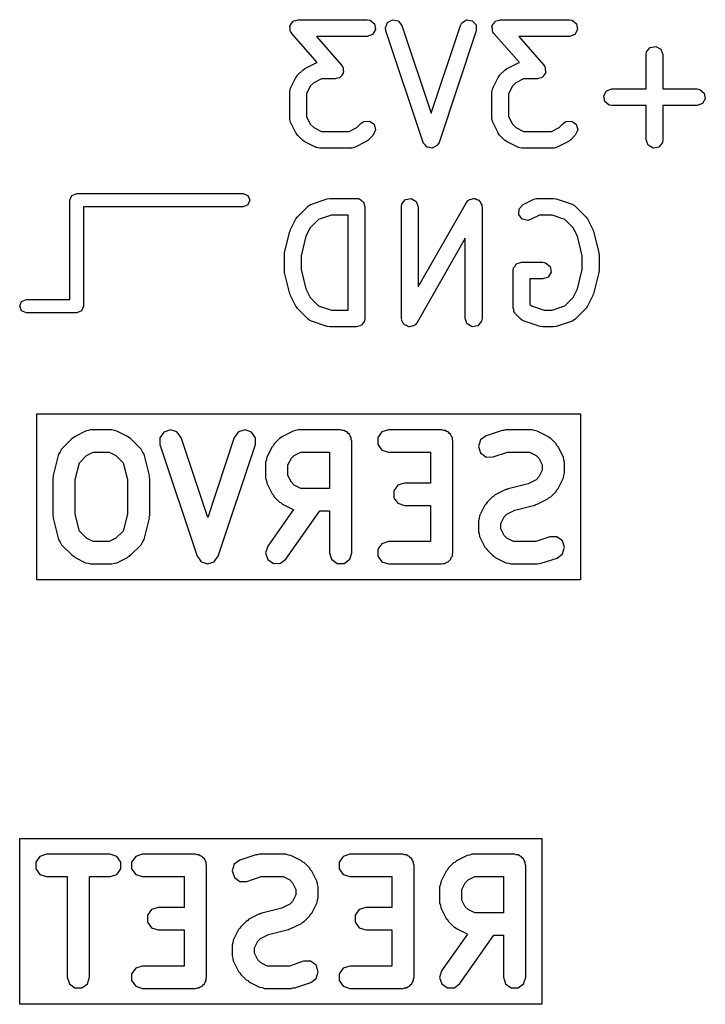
# Model space of a CAD drawing. Extents: x 0.4 to 10.6, y -8.1 to -0.4.
# Tile 5 of 10: x 6.465 to 6.706, y -3.252 to -2.905. Entities that reach past the tile are written whole.
import ezdxf

# ---------------------------------------------------------------- set-up
doc = ezdxf.new("R2010")
doc.units = 0
doc.header["$MEASUREMENT"] = 0
doc.layers.add('BLACK', color=7, linetype='CONTINUOUS')

msp = doc.modelspace()

# ---------------------------------------------------------------- linework, layer by layer
at = {"layer": 'BLACK', "linetype": 'CONTINUOUS'}
for p, q in [((6.55976, -2.90775), (6.55988, -2.90754)), ((6.5599, -2.90853), (6.55976, -2.90775)), ((6.55987, -2.90731), (6.56037, -2.90669)), ((6.55988, -2.90754), (6.55987, -2.90731)), ((6.56037, -2.90669), (6.56077, -2.906)), ((6.56077, -2.906), (6.56099, -2.90592)), ((6.56099, -2.90592), (6.56114, -2.90573)), ((6.56114, -2.90573), (6.56192, -2.90558)), ((6.56192, -2.90558), (6.56267, -2.90531)), ((6.56267, -2.90531), (6.58704, -2.90531)), ((6.58704, -2.90531), (6.58805, -2.90549)), ((6.58805, -2.90549), (6.5896, -2.90678)), ((6.5896, -2.90678), (6.58995, -2.90877)), ((6.59346, -2.90818), (6.59421, -2.9063)), ((6.59361, -2.90919), (6.59346, -2.90818)), ((6.59421, -2.9063), (6.59598, -2.90534)), ((6.59598, -2.90534), (6.59796, -2.90574)), ((6.59796, -2.90574), (6.59922, -2.90733)), ((6.59922, -2.90733), (6.60954, -2.93829)), ((6.60954, -2.93829), (6.61986, -2.90733)), ((6.61986, -2.90733), (6.62035, -2.90643)), ((6.62035, -2.90643), (6.62207, -2.90537)), ((6.62207, -2.90537), (6.62407, -2.90566)), ((6.62407, -2.90566), (6.62541, -2.90718)), ((6.62541, -2.90718), (6.62546, -2.90919)), ((6.631, -2.90775), (6.63112, -2.90754)), ((6.63114, -2.90853), (6.631, -2.90775)), ((6.63112, -2.90731), (6.63161, -2.90669)), ((6.63112, -2.90754), (6.63112, -2.90731)), ((6.63161, -2.90669), (6.63201, -2.906)), ((6.63201, -2.906), (6.63223, -2.90592)), ((6.63223, -2.90592), (6.63238, -2.90573)), ((6.63238, -2.90573), (6.63316, -2.90558)), ((6.63316, -2.90558), (6.63391, -2.90531)), ((6.63391, -2.90531), (6.65828, -2.90531)), ((6.65828, -2.90531), (6.65929, -2.90549)), ((6.65929, -2.90549), (6.66084, -2.90678)), ((6.66084, -2.90678), (6.66119, -2.90877)), ((6.55992, -2.90933), (6.5599, -2.90853)), ((6.56009, -2.90962), (6.55992, -2.90933)), ((6.56011, -2.90974), (6.56009, -2.90962)), ((6.56022, -2.90983), (6.56011, -2.90974)), ((6.56045, -2.9102), (6.56022, -2.90983)), ((6.56941, -2.92045), (6.56045, -2.9102)), ((6.58704, -2.91121), (6.56918, -2.91121)), ((6.56918, -2.91121), (6.57801, -2.92131)), ((6.58894, -2.91052), (6.58704, -2.91121)), ((6.58995, -2.90877), (6.58894, -2.91052)), ((6.60674, -2.94856), (6.59361, -2.90919)), ((6.62546, -2.90919), (6.61234, -2.94856)), ((6.63116, -2.90933), (6.63114, -2.90853)), ((6.63133, -2.90962), (6.63116, -2.90933)), ((6.63135, -2.90974), (6.63133, -2.90962)), ((6.63146, -2.90983), (6.63135, -2.90974)), ((6.63169, -2.9102), (6.63146, -2.90983)), ((6.64065, -2.92045), (6.63169, -2.9102)), ((6.65828, -2.91121), (6.64042, -2.91121)), ((6.64042, -2.91121), (6.64926, -2.92131)), ((6.66018, -2.91052), (6.65828, -2.91121)), ((6.66119, -2.90877), (6.66018, -2.91052)), ((6.6855, -2.91662), (6.6868, -2.91508)), ((6.6868, -2.91508), (6.68879, -2.91473)), ((6.68879, -2.91473), (6.69054, -2.91574)), ((6.68533, -2.91763), (6.6855, -2.91662)), ((6.68533, -2.92968), (6.68533, -2.91763)), ((6.69054, -2.91574), (6.69123, -2.91763)), ((6.69123, -2.91763), (6.69123, -2.92968)), ((6.5651, -2.92249), (6.56885, -2.92062)), ((6.56885, -2.92062), (6.56941, -2.92045)), ((6.57801, -2.92131), (6.57824, -2.92169)), ((6.57824, -2.92169), (6.57835, -2.92178)), ((6.57835, -2.92178), (6.57837, -2.9219)), ((6.57837, -2.9219), (6.57855, -2.92219)), ((6.57855, -2.92219), (6.57856, -2.92299)), ((6.63634, -2.92249), (6.64009, -2.92062)), ((6.64009, -2.92062), (6.64065, -2.92045)), ((6.64926, -2.92131), (6.64949, -2.92169)), ((6.64949, -2.92169), (6.64959, -2.92178)), ((6.64959, -2.92178), (6.64961, -2.9219)), ((6.64961, -2.9219), (6.64979, -2.92219)), ((6.64979, -2.92219), (6.6498, -2.92299)), ((6.56003, -2.92944), (6.5619, -2.92569)), ((6.5619, -2.92569), (6.56243, -2.92498)), ((6.56243, -2.92498), (6.56246, -2.92492)), ((6.56246, -2.92492), (6.56433, -2.92305)), ((6.56433, -2.92305), (6.56505, -2.92254)), ((6.56505, -2.92254), (6.5651, -2.92249)), ((6.57747, -2.9256), (6.57732, -2.92578)), ((6.57769, -2.92552), (6.57747, -2.9256)), ((6.57809, -2.92483), (6.57769, -2.92552)), ((6.57859, -2.92421), (6.57809, -2.92483)), ((6.57856, -2.92299), (6.5787, -2.92377)), ((6.5787, -2.92377), (6.57858, -2.92398)), ((6.57858, -2.92398), (6.57859, -2.92421)), ((6.63127, -2.92944), (6.63314, -2.92569)), ((6.63314, -2.92569), (6.63367, -2.92498)), ((6.63367, -2.92498), (6.6337, -2.92492)), ((6.6337, -2.92492), (6.63557, -2.92305)), ((6.63557, -2.92305), (6.63629, -2.92254)), ((6.63629, -2.92254), (6.63634, -2.92249)), ((6.64871, -2.9256), (6.64856, -2.92578)), ((6.64893, -2.92552), (6.64871, -2.9256)), ((6.64933, -2.92483), (6.64893, -2.92552)), ((6.64983, -2.92421), (6.64933, -2.92483)), ((6.6498, -2.92299), (6.64994, -2.92377)), ((6.64994, -2.92377), (6.64982, -2.92398)), ((6.64982, -2.92398), (6.64983, -2.92421)), ((6.56697, -2.92876), (6.56562, -2.93145)), ((6.56817, -2.92756), (6.56697, -2.92876)), ((6.57087, -2.92621), (6.56817, -2.92756)), ((6.57579, -2.92621), (6.57087, -2.92621)), ((6.57654, -2.92594), (6.57579, -2.92621)), ((6.57732, -2.92578), (6.57654, -2.92594)), ((6.63821, -2.92876), (6.63686, -2.93145)), ((6.63941, -2.92756), (6.63821, -2.92876)), ((6.64211, -2.92621), (6.63941, -2.92756)), ((6.64703, -2.92621), (6.64211, -2.92621)), ((6.64778, -2.92594), (6.64703, -2.92621)), ((6.64856, -2.92578), (6.64778, -2.92594)), ((6.55972, -2.93076), (6.55989, -2.92975)), ((6.55972, -2.94013), (6.55972, -2.93076)), ((6.55989, -2.92975), (6.56001, -2.92961)), ((6.56001, -2.92961), (6.56003, -2.92944)), ((6.56562, -2.93145), (6.56562, -2.93943)), ((6.63096, -2.93076), (6.63114, -2.92975)), ((6.63096, -2.94013), (6.63096, -2.93076)), ((6.63114, -2.92975), (6.63125, -2.92961)), ((6.63125, -2.92961), (6.63127, -2.92944)), ((6.63686, -2.93145), (6.63686, -2.93943)), ((6.67037, -2.93212), (6.67138, -2.93037)), ((6.67072, -2.93411), (6.67037, -2.93212)), ((6.67138, -2.93037), (6.67328, -2.92968)), ((6.67328, -2.92968), (6.68533, -2.92968)), ((6.69123, -2.92968), (6.70328, -2.92968)), ((6.70328, -2.92968), (6.70429, -2.92986)), ((6.70429, -2.92986), (6.70583, -2.93116)), ((6.70583, -2.93116), (6.70618, -2.93315)), ((6.67227, -2.93541), (6.67072, -2.93411)), ((6.67328, -2.93559), (6.67227, -2.93541)), ((6.68533, -2.93559), (6.67328, -2.93559)), ((6.68533, -2.94763), (6.68533, -2.93559)), ((6.70328, -2.93559), (6.69123, -2.93559)), ((6.69123, -2.93559), (6.69123, -2.94763)), ((6.70517, -2.93489), (6.70328, -2.93559)), ((6.70618, -2.93315), (6.70517, -2.93489)), ((6.56562, -2.93943), (6.56697, -2.94213)), ((6.63686, -2.93943), (6.63821, -2.94213)), ((6.55978, -2.9403), (6.55972, -2.94013)), ((6.55974, -2.94047), (6.55978, -2.9403)), ((6.56003, -2.94145), (6.55974, -2.94047)), ((6.5619, -2.9452), (6.56003, -2.94145)), ((6.56697, -2.94213), (6.56817, -2.94333)), ((6.58342, -2.94333), (6.58495, -2.94179)), ((6.58495, -2.94179), (6.58579, -2.94121)), ((6.58579, -2.94121), (6.58781, -2.94103)), ((6.58781, -2.94103), (6.58946, -2.94219)), ((6.58946, -2.94219), (6.58998, -2.94414)), ((6.63102, -2.9403), (6.63096, -2.94013)), ((6.63098, -2.94047), (6.63102, -2.9403)), ((6.63127, -2.94145), (6.63098, -2.94047)), ((6.63314, -2.9452), (6.63127, -2.94145)), ((6.63821, -2.94213), (6.63941, -2.94333)), ((6.65466, -2.94333), (6.65619, -2.94179)), ((6.65619, -2.94179), (6.65703, -2.94121)), ((6.65703, -2.94121), (6.65905, -2.94103)), ((6.65905, -2.94103), (6.6607, -2.94219)), ((6.6607, -2.94219), (6.66122, -2.94414)), ((6.56195, -2.94525), (6.5619, -2.9452)), ((6.56246, -2.94597), (6.56195, -2.94525)), ((6.56433, -2.94784), (6.56246, -2.94597)), ((6.56817, -2.94333), (6.57087, -2.94468)), ((6.57087, -2.94468), (6.58072, -2.94468)), ((6.58072, -2.94468), (6.58342, -2.94333)), ((6.58913, -2.94597), (6.58725, -2.94784)), ((6.58998, -2.94414), (6.58913, -2.94597)), ((6.63319, -2.94525), (6.63314, -2.9452)), ((6.6337, -2.94597), (6.63319, -2.94525)), ((6.63557, -2.94784), (6.6337, -2.94597)), ((6.63941, -2.94333), (6.64211, -2.94468)), ((6.64211, -2.94468), (6.65196, -2.94468)), ((6.65196, -2.94468), (6.65466, -2.94333)), ((6.66037, -2.94597), (6.6585, -2.94784)), ((6.66122, -2.94414), (6.66037, -2.94597)), ((6.56439, -2.94787), (6.56433, -2.94784)), ((6.5651, -2.9484), (6.56439, -2.94787)), ((6.56885, -2.95027), (6.5651, -2.9484)), ((6.58649, -2.9484), (6.58274, -2.95027)), ((6.58653, -2.94835), (6.58649, -2.9484)), ((6.58725, -2.94784), (6.58653, -2.94835)), ((6.60679, -2.94863), (6.60674, -2.94856)), ((6.60679, -2.94872), (6.60679, -2.94863)), ((6.60741, -2.94942), (6.60679, -2.94872)), ((6.60799, -2.95015), (6.60741, -2.94942)), ((6.61175, -2.94959), (6.61093, -2.95003)), ((6.61178, -2.94951), (6.61175, -2.94959)), ((6.61185, -2.94947), (6.61178, -2.94951)), ((6.61234, -2.94856), (6.61185, -2.94947)), ((6.63563, -2.94787), (6.63557, -2.94784)), ((6.63634, -2.9484), (6.63563, -2.94787)), ((6.64009, -2.95027), (6.63634, -2.9484)), ((6.65773, -2.9484), (6.65398, -2.95027)), ((6.65777, -2.94835), (6.65773, -2.9484)), ((6.6585, -2.94784), (6.65777, -2.94835)), ((6.68602, -2.94953), (6.68533, -2.94763)), ((6.68777, -2.95054), (6.68602, -2.94953)), ((6.69105, -2.94864), (6.68975, -2.95019)), ((6.69123, -2.94763), (6.69105, -2.94864)), ((6.56902, -2.95029), (6.56885, -2.95027)), ((6.56916, -2.95041), (6.56902, -2.95029)), ((6.57017, -2.95058), (6.56916, -2.95041)), ((6.58142, -2.95058), (6.57017, -2.95058)), ((6.58158, -2.95052), (6.58142, -2.95058)), ((6.58175, -2.95056), (6.58158, -2.95052)), ((6.58274, -2.95027), (6.58175, -2.95056)), ((6.60808, -2.95016), (6.60799, -2.95015)), ((6.60813, -2.95023), (6.60808, -2.95016)), ((6.60906, -2.95036), (6.60813, -2.95023)), ((6.60997, -2.95055), (6.60906, -2.95036)), ((6.61005, -2.95051), (6.60997, -2.95055)), ((6.61013, -2.95052), (6.61005, -2.95051)), ((6.61093, -2.95003), (6.61013, -2.95052)), ((6.64026, -2.95029), (6.64009, -2.95027)), ((6.6404, -2.95041), (6.64026, -2.95029)), ((6.64141, -2.95058), (6.6404, -2.95041)), ((6.65266, -2.95058), (6.64141, -2.95058)), ((6.65282, -2.95052), (6.65266, -2.95058)), ((6.653, -2.95056), (6.65282, -2.95052)), ((6.65398, -2.95027), (6.653, -2.95056)), ((6.68975, -2.95019), (6.68777, -2.95054)), ((6.48228, -2.9689), (6.48298, -2.96723)), ((6.48298, -2.96723), (6.48465, -2.96654)), ((6.48465, -2.96654), (6.54331, -2.96654)), ((6.54331, -2.96654), (6.54498, -2.96723)), ((6.54498, -2.96723), (6.54567, -2.9689)), ((6.48228, -3.00394), (6.48228, -2.9689)), ((6.54498, -2.97057), (6.54331, -2.97126)), ((6.54567, -2.9689), (6.54498, -2.97057)), ((6.56621, -2.97104), (6.56705, -2.97045)), ((6.56705, -2.97045), (6.56722, -2.97044)), ((6.56722, -2.97044), (6.56736, -2.97033)), ((6.56736, -2.97033), (6.57298, -2.96845)), ((6.57298, -2.96845), (6.57386, -2.96832)), ((6.57386, -2.96832), (6.57392, -2.9683)), ((6.57392, -2.9683), (6.58329, -2.9683)), ((6.58329, -2.9683), (6.58367, -2.96837)), ((6.58367, -2.96837), (6.5838, -2.96834)), ((6.5838, -2.96834), (6.58392, -2.96841)), ((6.58392, -2.96841), (6.5843, -2.96848)), ((6.5843, -2.96848), (6.58489, -2.96897)), ((6.58489, -2.96897), (6.58555, -2.96935)), ((6.58555, -2.96935), (6.58564, -2.96961)), ((6.58564, -2.96961), (6.58585, -2.96978)), ((6.58585, -2.96978), (6.58598, -2.97053)), ((6.58598, -2.97053), (6.58624, -2.97125)), ((6.59909, -2.97125), (6.59926, -2.97024)), ((6.59926, -2.97024), (6.60056, -2.9687)), ((6.60056, -2.9687), (6.60255, -2.96834)), ((6.60255, -2.96834), (6.6043, -2.96935)), ((6.6043, -2.96935), (6.60499, -2.97125)), ((6.60499, -2.9995), (6.62197, -2.96979)), ((6.62197, -2.96979), (6.62263, -2.969)), ((6.62263, -2.969), (6.62288, -2.9689)), ((6.62288, -2.9689), (6.62306, -2.9687)), ((6.62306, -2.9687), (6.62381, -2.96856)), ((6.62381, -2.96856), (6.62452, -2.9683)), ((6.62452, -2.9683), (6.62478, -2.96839)), ((6.62478, -2.96839), (6.62505, -2.96834)), ((6.62505, -2.96834), (6.62571, -2.96873)), ((6.62571, -2.96873), (6.62642, -2.96898)), ((6.62642, -2.96898), (6.62656, -2.96922)), ((6.62656, -2.96922), (6.6268, -2.96935)), ((6.6268, -2.96935), (6.62706, -2.97007)), ((6.62706, -2.97007), (6.62744, -2.97073)), ((6.62744, -2.97073), (6.6274, -2.971)), ((6.64057, -2.97195), (6.64196, -2.97049)), ((6.64196, -2.97049), (6.64571, -2.96861)), ((6.64571, -2.96861), (6.6467, -2.96832)), ((6.6467, -2.96832), (6.64687, -2.96836)), ((6.64687, -2.96836), (6.64703, -2.9683)), ((6.64703, -2.9683), (6.65266, -2.9683)), ((6.65266, -2.9683), (6.65353, -2.96845)), ((6.65353, -2.96845), (6.65359, -2.96845)), ((6.65359, -2.96845), (6.65922, -2.97033)), ((6.65922, -2.97033), (6.66012, -2.97081)), ((6.66012, -2.97081), (6.66021, -2.97096)), ((6.54331, -2.97126), (6.48701, -2.97126)), ((6.48701, -2.97126), (6.48701, -3.0063)), ((6.56246, -2.97479), (6.56621, -2.97104)), ((6.5744, -2.97421), (6.56989, -2.97571)), ((6.58034, -2.97421), (6.5744, -2.97421)), ((6.58034, -3.00767), (6.58034, -2.97421)), ((6.58624, -2.97125), (6.58624, -3.01062)), ((6.59909, -3.01062), (6.59909, -2.97125)), ((6.60499, -2.97125), (6.60499, -2.9995)), ((6.6274, -2.971), (6.62749, -2.97125)), ((6.62749, -2.97125), (6.62749, -3.01062)), ((6.64045, -2.97397), (6.64057, -2.97195)), ((6.64166, -2.97559), (6.64045, -2.97397)), ((6.64773, -2.97421), (6.6446, -2.97577)), ((6.65218, -2.97421), (6.64773, -2.97421)), ((6.65669, -2.97571), (6.65218, -2.97421)), ((6.66021, -2.97096), (6.66037, -2.97104)), ((6.66037, -2.97104), (6.66412, -2.97479)), ((6.56003, -2.97931), (6.5619, -2.97556)), ((6.5619, -2.97556), (6.56243, -2.97485)), ((6.56243, -2.97485), (6.56246, -2.97479)), ((6.56989, -2.97571), (6.56697, -2.97863)), ((6.64362, -2.97606), (6.64166, -2.97559)), ((6.6446, -2.97577), (6.64362, -2.97606)), ((6.6596, -2.97863), (6.65669, -2.97571)), ((6.66412, -2.97479), (6.66463, -2.97551)), ((6.66463, -2.97551), (6.66467, -2.97556)), ((6.66467, -2.97556), (6.66655, -2.97931)), ((6.55793, -2.98741), (6.5598, -2.97991)), ((6.5598, -2.97991), (6.56001, -2.97944)), ((6.56001, -2.97944), (6.56003, -2.97931)), ((6.56697, -2.97863), (6.56545, -2.98166)), ((6.66112, -2.98166), (6.6596, -2.97863)), ((6.66655, -2.97931), (6.66669, -2.97979)), ((6.66669, -2.97979), (6.66677, -2.97991)), ((6.66677, -2.97991), (6.66865, -2.98741)), ((6.56545, -2.98166), (6.56375, -2.98849)), ((6.62158, -2.98237), (6.6046, -3.01209)), ((6.62158, -3.01062), (6.62158, -2.98237)), ((6.66283, -2.98849), (6.66112, -2.98166)), ((6.55784, -2.98813), (6.55794, -2.98755)), ((6.55784, -2.99375), (6.55784, -2.98813)), ((6.55794, -2.98755), (6.55793, -2.98741)), ((6.66865, -2.98741), (6.66869, -2.988)), ((6.66869, -2.988), (6.66873, -2.98813)), ((6.66873, -2.98813), (6.66873, -2.99375)), ((6.56375, -2.98849), (6.56375, -2.99339)), ((6.63913, -2.99215), (6.63951, -2.99149)), ((6.63951, -2.99149), (6.63976, -2.9914)), ((6.63976, -2.9914), (6.63993, -2.99119)), ((6.63993, -2.99119), (6.64069, -2.99106)), ((6.64069, -2.99106), (6.64141, -2.9908)), ((6.64141, -2.9908), (6.64891, -2.9908)), ((6.64891, -2.9908), (6.64992, -2.99098)), ((6.64992, -2.99098), (6.65147, -2.99227)), ((6.66283, -2.99339), (6.66283, -2.98849)), ((6.55789, -2.99388), (6.55784, -2.99375)), ((6.55793, -2.99447), (6.55789, -2.99388)), ((6.5598, -3.00197), (6.55793, -2.99447)), ((6.56375, -2.99339), (6.56545, -3.00022)), ((6.63846, -2.99375), (6.63852, -2.99337)), ((6.63846, -3.00687), (6.63846, -2.99375)), ((6.6385, -2.99324), (6.63857, -2.99312)), ((6.63852, -2.99337), (6.6385, -2.99324)), ((6.63857, -2.99312), (6.63863, -2.99274)), ((6.63863, -2.99274), (6.63913, -2.99215)), ((6.65182, -2.99426), (6.65081, -2.99601)), ((6.65147, -2.99227), (6.65182, -2.99426)), ((6.66112, -3.00022), (6.66283, -2.99339)), ((6.66865, -2.99447), (6.66677, -3.00197)), ((6.66873, -2.99375), (6.66863, -2.99433)), ((6.66863, -2.99433), (6.66865, -2.99447)), ((6.64891, -2.9967), (6.64436, -2.9967)), ((6.64436, -2.9967), (6.64436, -3.00565)), ((6.65081, -2.99601), (6.64891, -2.9967)), ((6.55988, -3.00208), (6.5598, -3.00197)), ((6.56545, -3.00022), (6.56697, -3.00325)), ((6.6596, -3.00325), (6.66112, -3.00022)), ((6.66677, -3.00197), (6.66656, -3.00243)), ((6.46457, -3.0063), (6.46526, -3.00463)), ((6.46526, -3.00463), (6.46693, -3.00394)), ((6.46693, -3.00394), (6.48228, -3.00394)), ((6.56003, -3.00257), (6.55988, -3.00208)), ((6.5619, -3.00632), (6.56003, -3.00257)), ((6.56697, -3.00325), (6.56989, -3.00617)), ((6.65669, -3.00617), (6.6596, -3.00325)), ((6.66655, -3.00257), (6.66467, -3.00632)), ((6.66656, -3.00243), (6.66655, -3.00257)), ((6.46526, -3.00797), (6.46457, -3.0063)), ((6.46693, -3.00866), (6.46526, -3.00797)), ((6.48465, -3.00866), (6.46693, -3.00866)), ((6.48632, -3.00797), (6.48465, -3.00866)), ((6.48701, -3.0063), (6.48632, -3.00797)), ((6.56195, -3.00636), (6.5619, -3.00632)), ((6.56246, -3.00709), (6.56195, -3.00636)), ((6.56621, -3.01084), (6.56246, -3.00709)), ((6.56989, -3.00617), (6.5744, -3.00767)), ((6.5744, -3.00767), (6.58034, -3.00767)), ((6.63868, -3.00748), (6.63846, -3.00687)), ((6.63873, -3.00812), (6.63868, -3.00748)), ((6.6391, -3.00865), (6.63873, -3.00812)), ((6.63915, -3.00877), (6.6391, -3.00865)), ((6.63922, -3.00881), (6.63915, -3.00877)), ((6.63932, -3.00896), (6.63922, -3.00881)), ((6.6412, -3.01084), (6.63932, -3.00896)), ((6.64436, -3.00565), (6.64488, -3.00617)), ((6.64488, -3.00617), (6.64939, -3.00767)), ((6.64939, -3.00767), (6.65218, -3.00767)), ((6.65218, -3.00767), (6.65669, -3.00617)), ((6.66412, -3.00709), (6.66037, -3.01084)), ((6.66415, -3.00703), (6.66412, -3.00709)), ((6.66467, -3.00632), (6.66415, -3.00703)), ((6.56637, -3.01091), (6.56621, -3.01084)), ((6.56646, -3.01106), (6.56637, -3.01091)), ((6.56736, -3.01155), (6.56646, -3.01106)), ((6.57298, -3.01342), (6.56736, -3.01155)), ((6.58557, -3.01222), (6.58519, -3.01288)), ((6.58607, -3.01163), (6.58557, -3.01222)), ((6.58613, -3.01125), (6.58607, -3.01163)), ((6.5862, -3.01114), (6.58613, -3.01125)), ((6.58624, -3.01062), (6.58618, -3.01101)), ((6.58618, -3.01101), (6.5862, -3.01114)), ((6.59918, -3.01088), (6.59909, -3.01062)), ((6.59913, -3.01115), (6.59918, -3.01088)), ((6.59952, -3.01181), (6.59913, -3.01115)), ((6.59978, -3.01252), (6.59952, -3.01181)), ((6.6046, -3.01209), (6.60395, -3.01288)), ((6.62227, -3.01252), (6.62158, -3.01062)), ((6.62731, -3.01163), (6.62601, -3.01318)), ((6.62749, -3.01062), (6.62731, -3.01163)), ((6.64136, -3.01091), (6.6412, -3.01084)), ((6.64145, -3.01106), (6.64136, -3.01091)), ((6.64235, -3.01155), (6.64145, -3.01106)), ((6.64797, -3.01342), (6.64235, -3.01155)), ((6.65922, -3.01155), (6.65359, -3.01342)), ((6.65935, -3.01144), (6.65922, -3.01155)), ((6.65953, -3.01142), (6.65935, -3.01144)), ((6.66037, -3.01084), (6.65953, -3.01142)), ((6.57305, -3.01342), (6.57298, -3.01342)), ((6.57392, -3.01358), (6.57305, -3.01342)), ((6.58329, -3.01358), (6.57392, -3.01358)), ((6.58401, -3.01331), (6.58329, -3.01358)), ((6.58477, -3.01318), (6.58401, -3.01331)), ((6.58494, -3.01298), (6.58477, -3.01318)), ((6.58519, -3.01288), (6.58494, -3.01298)), ((6.60001, -3.01266), (6.59978, -3.01252)), ((6.60015, -3.01289), (6.60001, -3.01266)), ((6.60087, -3.01315), (6.60015, -3.01289)), ((6.60153, -3.01353), (6.60087, -3.01315)), ((6.6018, -3.01348), (6.60153, -3.01353)), ((6.60205, -3.01358), (6.6018, -3.01348)), ((6.60277, -3.01331), (6.60205, -3.01358)), ((6.60352, -3.01318), (6.60277, -3.01331)), ((6.60369, -3.01297), (6.60352, -3.01318)), ((6.60395, -3.01288), (6.60369, -3.01297)), ((6.62402, -3.01353), (6.62227, -3.01252)), ((6.62601, -3.01318), (6.62402, -3.01353)), ((6.64804, -3.01342), (6.64797, -3.01342)), ((6.64891, -3.01358), (6.64804, -3.01342)), ((6.65266, -3.01358), (6.64891, -3.01358)), ((6.65272, -3.01355), (6.65266, -3.01358)), ((6.65359, -3.01342), (6.65272, -3.01355)), ((6.47064, -3.10276), (6.47064, -3.04427)), ((6.47064, -3.04427), (6.66224, -3.04427)), ((6.66224, -3.04427), (6.66224, -3.10276)), ((6.48781, -3.05031), (6.48406, -3.05218)), ((6.48871, -3.05017), (6.48781, -3.05031)), ((6.48957, -3.04989), (6.48871, -3.05017)), ((6.49707, -3.04989), (6.48957, -3.04989)), ((6.49793, -3.05017), (6.49707, -3.04989)), ((6.49883, -3.05031), (6.49793, -3.05017)), ((6.50258, -3.05218), (6.49883, -3.05031)), ((6.51766, -3.04989), (6.51535, -3.05066)), ((6.51998, -3.05062), (6.51766, -3.04989)), ((6.52143, -3.05258), (6.51998, -3.05062)), ((6.54165, -3.05062), (6.5402, -3.05258)), ((6.54397, -3.04989), (6.54165, -3.05062)), ((6.54628, -3.05066), (6.54397, -3.04989)), ((6.56093, -3.05031), (6.55718, -3.05218)), ((6.56182, -3.05017), (6.56093, -3.05031)), ((6.56269, -3.04989), (6.56182, -3.05017)), ((6.57768, -3.04989), (6.56269, -3.04989)), ((6.57828, -3.05008), (6.57768, -3.04989)), ((6.5789, -3.05008), (6.57828, -3.05008)), ((6.57941, -3.05045), (6.5789, -3.05008)), ((6.58, -3.05064), (6.57941, -3.05045)), ((6.58036, -3.05115), (6.58, -3.05064)), ((6.59224, -3.05064), (6.59081, -3.05261)), ((6.59456, -3.04989), (6.59224, -3.05064)), ((6.6133, -3.04989), (6.59456, -3.04989)), ((6.6139, -3.05008), (6.6133, -3.04989)), ((6.61452, -3.05008), (6.6139, -3.05008)), ((6.61503, -3.05045), (6.61452, -3.05008)), ((6.61562, -3.05064), (6.61503, -3.05045)), ((6.61599, -3.05115), (6.61562, -3.05064)), ((6.63456, -3.05009), (6.62893, -3.05197)), ((6.6352, -3.05009), (6.63456, -3.05009)), ((6.6358, -3.04989), (6.6352, -3.05009)), ((6.64518, -3.04989), (6.6358, -3.04989)), ((6.64604, -3.05017), (6.64518, -3.04989)), ((6.64694, -3.05031), (6.64604, -3.05017)), ((6.65069, -3.05218), (6.64694, -3.05031)), ((6.48304, -3.05292), (6.47929, -3.05667)), ((6.48361, -3.05263), (6.48304, -3.05292)), ((6.48406, -3.05218), (6.48361, -3.05263)), ((6.50303, -3.05263), (6.50258, -3.05218)), ((6.5036, -3.05292), (6.50303, -3.05263)), ((6.50735, -3.05667), (6.5036, -3.05292)), ((6.51535, -3.05066), (6.51394, -3.05264)), ((6.51394, -3.05264), (6.51396, -3.05507)), ((6.53082, -3.08075), (6.52143, -3.05258)), ((6.5402, -3.05258), (6.53082, -3.08075)), ((6.54769, -3.05264), (6.54628, -3.05066)), ((6.54767, -3.05507), (6.54769, -3.05264)), ((6.55615, -3.05292), (6.55428, -3.05479)), ((6.55672, -3.05263), (6.55615, -3.05292)), ((6.55718, -3.05218), (6.55672, -3.05263)), ((6.58087, -3.05151), (6.58036, -3.05115)), ((6.58106, -3.05211), (6.58087, -3.05151)), ((6.58143, -3.05261), (6.58106, -3.05211)), ((6.58143, -3.05323), (6.58143, -3.05261)), ((6.58162, -3.05383), (6.58143, -3.05323)), ((6.58162, -3.0932), (6.58162, -3.05383)), ((6.59081, -3.05261), (6.59081, -3.05504)), ((6.61649, -3.05151), (6.61599, -3.05115)), ((6.61668, -3.05211), (6.61649, -3.05151)), ((6.61705, -3.05261), (6.61668, -3.05211)), ((6.61705, -3.05323), (6.61705, -3.05261)), ((6.61724, -3.05383), (6.61705, -3.05323)), ((6.61724, -3.0932), (6.61724, -3.05383)), ((6.62698, -3.05341), (6.62624, -3.05573)), ((6.62893, -3.05197), (6.62698, -3.05341)), ((6.65114, -3.05263), (6.65069, -3.05218)), ((6.65171, -3.05292), (6.65114, -3.05263)), ((6.65358, -3.05479), (6.65171, -3.05292)), ((6.47929, -3.05667), (6.47881, -3.05761)), ((6.50783, -3.05761), (6.50735, -3.05667)), ((6.51396, -3.05507), (6.52708, -3.09444)), ((6.53455, -3.09444), (6.54767, -3.05507)), ((6.55354, -3.05582), (6.55167, -3.05957)), ((6.55399, -3.05536), (6.55354, -3.05582)), ((6.55428, -3.05479), (6.55399, -3.05536)), ((6.59081, -3.05504), (6.59224, -3.05701)), ((6.59224, -3.05701), (6.59456, -3.05776)), ((6.62624, -3.05573), (6.62701, -3.05804)), ((6.65387, -3.05536), (6.65358, -3.05479)), ((6.65432, -3.05582), (6.65387, -3.05536)), ((6.6562, -3.05957), (6.65432, -3.05582)), ((6.47825, -3.0585), (6.47638, -3.066)), ((6.47881, -3.05761), (6.47825, -3.0585)), ((6.48563, -3.06146), (6.48815, -3.05894)), ((6.48815, -3.05894), (6.4905, -3.05776)), ((6.4905, -3.05776), (6.49614, -3.05776)), ((6.49614, -3.05776), (6.49849, -3.05894)), ((6.49849, -3.05894), (6.50101, -3.06146)), ((6.50839, -3.0585), (6.50783, -3.05761)), ((6.51026, -3.066), (6.50839, -3.0585)), ((6.55153, -3.06046), (6.55125, -3.06133)), ((6.55167, -3.05957), (6.55153, -3.06046)), ((6.55912, -3.06226), (6.5603, -3.05991)), ((6.5603, -3.05991), (6.56127, -3.05894)), ((6.56127, -3.05894), (6.56362, -3.05776)), ((6.56362, -3.05776), (6.57375, -3.05776)), ((6.57375, -3.05776), (6.57375, -3.07051)), ((6.59456, -3.05776), (6.60937, -3.05776)), ((6.60937, -3.05776), (6.60937, -3.06864)), ((6.62701, -3.05804), (6.62899, -3.05946)), ((6.62899, -3.05946), (6.63142, -3.05944)), ((6.63142, -3.05944), (6.63644, -3.05776)), ((6.63644, -3.05776), (6.64425, -3.05776)), ((6.64425, -3.05776), (6.64659, -3.05894)), ((6.64659, -3.05894), (6.64756, -3.05991)), ((6.64756, -3.05991), (6.64874, -3.06226)), ((6.65633, -3.06046), (6.6562, -3.05957)), ((6.65661, -3.06133), (6.65633, -3.06046)), ((6.48413, -3.06744), (6.48563, -3.06146)), ((6.50101, -3.06146), (6.50251, -3.06744)), ((6.55125, -3.06133), (6.55125, -3.06695)), ((6.55912, -3.06602), (6.55912, -3.06226)), ((6.64874, -3.06415), (6.64756, -3.06649)), ((6.64874, -3.06226), (6.64874, -3.06415)), ((6.65661, -3.06508), (6.65661, -3.06133)), ((6.47641, -3.06648), (6.47626, -3.06695)), ((6.47626, -3.06695), (6.47626, -3.08007)), ((6.47638, -3.066), (6.47641, -3.06648)), ((6.48413, -3.07959), (6.48413, -3.06744)), ((6.50251, -3.06744), (6.50251, -3.07959)), ((6.51023, -3.06648), (6.51026, -3.066)), ((6.51038, -3.06695), (6.51023, -3.06648)), ((6.51038, -3.08007), (6.51038, -3.06695)), ((6.55125, -3.06695), (6.55153, -3.06781)), ((6.55153, -3.06781), (6.55167, -3.06871)), ((6.5603, -3.06837), (6.55912, -3.06602)), ((6.64659, -3.06746), (6.6438, -3.06886)), ((6.64756, -3.06649), (6.64659, -3.06746)), ((6.65432, -3.07059), (6.6562, -3.06684)), ((6.6562, -3.06684), (6.65633, -3.06594)), ((6.65633, -3.06594), (6.65661, -3.06508)), ((6.55167, -3.06871), (6.55354, -3.07246)), ((6.56127, -3.06934), (6.5603, -3.06837)), ((6.56362, -3.07051), (6.56127, -3.06934)), ((6.57375, -3.07051), (6.56362, -3.07051)), ((6.59787, -3.06939), (6.59644, -3.07136)), ((6.59644, -3.07136), (6.59644, -3.07379)), ((6.60018, -3.06864), (6.59787, -3.06939)), ((6.60937, -3.06864), (6.60018, -3.06864)), ((6.63592, -3.07093), (6.63217, -3.0728)), ((6.63635, -3.07086), (6.63592, -3.07093)), ((6.63672, -3.07063), (6.63635, -3.07086)), ((6.6438, -3.06886), (6.63672, -3.07063)), ((6.65358, -3.07161), (6.65387, -3.07104)), ((6.65387, -3.07104), (6.65432, -3.07059)), ((6.55354, -3.07246), (6.55399, -3.07292)), ((6.55399, -3.07292), (6.55428, -3.07348)), ((6.55428, -3.07348), (6.55615, -3.07536)), ((6.59644, -3.07379), (6.59787, -3.07576)), ((6.63114, -3.07354), (6.62927, -3.07542)), ((6.63171, -3.07325), (6.63114, -3.07354)), ((6.63217, -3.0728), (6.63171, -3.07325)), ((6.64694, -3.0761), (6.65069, -3.07422)), ((6.65069, -3.07422), (6.65114, -3.07377)), ((6.65114, -3.07377), (6.65171, -3.07348)), ((6.65171, -3.07348), (6.65358, -3.07161)), ((6.56103, -3.07799), (6.55196, -3.09094)), ((6.55615, -3.07536), (6.55672, -3.07565)), ((6.55672, -3.07565), (6.55718, -3.0761)), ((6.55718, -3.0761), (6.56093, -3.07797)), ((6.55841, -3.09546), (6.57036, -3.07839)), ((6.56093, -3.07797), (6.56103, -3.07799)), ((6.57036, -3.07839), (6.57375, -3.07839)), ((6.57375, -3.07839), (6.57375, -3.0932)), ((6.59787, -3.07576), (6.60018, -3.07651)), ((6.60018, -3.07651), (6.60937, -3.07651)), ((6.60937, -3.07651), (6.60937, -3.08926)), ((6.62853, -3.07644), (6.62666, -3.08019)), ((6.62898, -3.07598), (6.62853, -3.07644)), ((6.62927, -3.07542), (6.62898, -3.07598)), ((6.63626, -3.07956), (6.63905, -3.07816)), ((6.63905, -3.07816), (6.64613, -3.07639)), ((6.64613, -3.07639), (6.6465, -3.07616)), ((6.6465, -3.07616), (6.64694, -3.0761)), ((6.47626, -3.08007), (6.47641, -3.08054)), ((6.47641, -3.08054), (6.47638, -3.08103)), ((6.47638, -3.08103), (6.47825, -3.08853)), ((6.48563, -3.08556), (6.48413, -3.07959)), ((6.50251, -3.07959), (6.50101, -3.08556)), ((6.50839, -3.08853), (6.51026, -3.08103)), ((6.51023, -3.08054), (6.51038, -3.08007)), ((6.51026, -3.08103), (6.51023, -3.08054)), ((6.62652, -3.08109), (6.62624, -3.08195)), ((6.62666, -3.08019), (6.62652, -3.08109)), ((6.63411, -3.08288), (6.63529, -3.08053)), ((6.63529, -3.08053), (6.63626, -3.07956)), ((6.62624, -3.08195), (6.62624, -3.0857)), ((6.63411, -3.08477), (6.63411, -3.08288)), ((6.63529, -3.08712), (6.63411, -3.08477)), ((6.47825, -3.08853), (6.47881, -3.08942)), ((6.48815, -3.08809), (6.48563, -3.08556)), ((6.4905, -3.08926), (6.48815, -3.08809)), ((6.49849, -3.08809), (6.49614, -3.08926)), ((6.50101, -3.08556), (6.49849, -3.08809)), ((6.50783, -3.08942), (6.50839, -3.08853)), ((6.62624, -3.0857), (6.62652, -3.08656)), ((6.62652, -3.08656), (6.62666, -3.08746)), ((6.62666, -3.08746), (6.62853, -3.09121)), ((6.63626, -3.08809), (6.63529, -3.08712)), ((6.63861, -3.08926), (6.63626, -3.08809)), ((6.65143, -3.08759), (6.64641, -3.08926)), ((6.65386, -3.08757), (6.65143, -3.08759)), ((6.65584, -3.08898), (6.65386, -3.08757)), ((6.47881, -3.08942), (6.47929, -3.09036)), ((6.47929, -3.09036), (6.48304, -3.09411)), ((6.49614, -3.08926), (6.4905, -3.08926)), ((6.5036, -3.09411), (6.50735, -3.09036)), ((6.50735, -3.09036), (6.50783, -3.08942)), ((6.55196, -3.09094), (6.55125, -3.09327)), ((6.59224, -3.09001), (6.59081, -3.09198)), ((6.59081, -3.09198), (6.59081, -3.09441)), ((6.59456, -3.08926), (6.59224, -3.09001)), ((6.60937, -3.08926), (6.59456, -3.08926)), ((6.62853, -3.09121), (6.62898, -3.09166)), ((6.62898, -3.09166), (6.62927, -3.09223)), ((6.62927, -3.09223), (6.63114, -3.09411)), ((6.64641, -3.08926), (6.63861, -3.08926)), ((6.65661, -3.09129), (6.65584, -3.08898)), ((6.65588, -3.09361), (6.65661, -3.09129)), ((6.48304, -3.09411), (6.48361, -3.0944)), ((6.48361, -3.0944), (6.48406, -3.09484)), ((6.48406, -3.09484), (6.48781, -3.09672)), ((6.49883, -3.09672), (6.50258, -3.09484)), ((6.50258, -3.09484), (6.50303, -3.0944)), ((6.50303, -3.0944), (6.5036, -3.09411)), ((6.52708, -3.09444), (6.52779, -3.0954)), ((6.52779, -3.0954), (6.52848, -3.09637)), ((6.53315, -3.09637), (6.53384, -3.0954)), ((6.53384, -3.0954), (6.53455, -3.09444)), ((6.55125, -3.09327), (6.55204, -3.09557)), ((6.55204, -3.09557), (6.55404, -3.09696)), ((6.55647, -3.09692), (6.55841, -3.09546)), ((6.57375, -3.0932), (6.5745, -3.09551)), ((6.5745, -3.09551), (6.57647, -3.09694)), ((6.5789, -3.09694), (6.58087, -3.09551)), ((6.58087, -3.09551), (6.58162, -3.0932)), ((6.59081, -3.09441), (6.59224, -3.09638)), ((6.61599, -3.09588), (6.61649, -3.09551)), ((6.61649, -3.09551), (6.61668, -3.09492)), ((6.61668, -3.09492), (6.61705, -3.09441)), ((6.61705, -3.09379), (6.61724, -3.0932)), ((6.61705, -3.09441), (6.61705, -3.09379)), ((6.63114, -3.09411), (6.63171, -3.0944)), ((6.63171, -3.0944), (6.63217, -3.09484)), ((6.63217, -3.09484), (6.63592, -3.09672)), ((6.6483, -3.09693), (6.65392, -3.09506)), ((6.65392, -3.09506), (6.65588, -3.09361)), ((6.48781, -3.09672), (6.48871, -3.09685)), ((6.48871, -3.09685), (6.48957, -3.09713)), ((6.48957, -3.09713), (6.49707, -3.09713)), ((6.49707, -3.09713), (6.49793, -3.09685)), ((6.49793, -3.09685), (6.49883, -3.09672)), ((6.52848, -3.09637), (6.52851, -3.09637)), ((6.52851, -3.09637), (6.52853, -3.0964)), ((6.52853, -3.0964), (6.52966, -3.09676)), ((6.52966, -3.09676), (6.53079, -3.09713)), ((6.53079, -3.09713), (6.53082, -3.09713)), ((6.53082, -3.09713), (6.53085, -3.09713)), ((6.53085, -3.09713), (6.53197, -3.09676)), ((6.53197, -3.09676), (6.53311, -3.0964)), ((6.53311, -3.0964), (6.53312, -3.09637)), ((6.53312, -3.09637), (6.53315, -3.09637)), ((6.55404, -3.09696), (6.55647, -3.09692)), ((6.57647, -3.09694), (6.5789, -3.09694)), ((6.59224, -3.09638), (6.59456, -3.09713)), ((6.59456, -3.09713), (6.6133, -3.09713)), ((6.6133, -3.09713), (6.6139, -3.09694)), ((6.6139, -3.09694), (6.61452, -3.09694)), ((6.61452, -3.09694), (6.61503, -3.09658)), ((6.61503, -3.09658), (6.61562, -3.09638)), ((6.61562, -3.09638), (6.61599, -3.09588)), ((6.63592, -3.09672), (6.63681, -3.09685)), ((6.63681, -3.09685), (6.63768, -3.09713)), ((6.63768, -3.09713), (6.64705, -3.09713)), ((6.64705, -3.09713), (6.64766, -3.09694)), ((6.64766, -3.09694), (6.6483, -3.09693)), ((6.66224, -3.10276), (6.47064, -3.10276)), ((6.46464, -3.25237), (6.46464, -3.19387)), ((6.46464, -3.19387), (6.64855, -3.19387)), ((6.64855, -3.19387), (6.64855, -3.25237)), ((6.47401, -3.1995), (6.4717, -3.20025)), ((6.49651, -3.1995), (6.47401, -3.1995)), ((6.49882, -3.20025), (6.49651, -3.1995)), ((6.50776, -3.1995), (6.50544, -3.20025)), ((6.5265, -3.1995), (6.50776, -3.1995)), ((6.5271, -3.19969), (6.5265, -3.1995)), ((6.52772, -3.19969), (6.5271, -3.19969)), ((6.52822, -3.20006), (6.52772, -3.19969)), ((6.54776, -3.1997), (6.54213, -3.20157)), ((6.54839, -3.19969), (6.54776, -3.1997)), ((6.549, -3.1995), (6.54839, -3.19969)), ((6.55837, -3.1995), (6.549, -3.1995)), ((6.55924, -3.19978), (6.55837, -3.1995)), ((6.56013, -3.19991), (6.55924, -3.19978)), ((6.58087, -3.1995), (6.57856, -3.20025)), ((6.59962, -3.1995), (6.58087, -3.1995)), ((6.60021, -3.19969), (6.59962, -3.1995)), ((6.60084, -3.19969), (6.60021, -3.19969)), ((6.60134, -3.20006), (6.60084, -3.19969)), ((6.62313, -3.19978), (6.62223, -3.19991)), ((6.62399, -3.1995), (6.62313, -3.19978)), ((6.63899, -3.1995), (6.62399, -3.1995)), ((6.63958, -3.19969), (6.63899, -3.1995)), ((6.64021, -3.19969), (6.63958, -3.19969)), ((6.64071, -3.20006), (6.64021, -3.19969)), ((6.4717, -3.20025), (6.47027, -3.20222)), ((6.47027, -3.20222), (6.47027, -3.20465)), ((6.50025, -3.20222), (6.49882, -3.20025)), ((6.50025, -3.20465), (6.50025, -3.20222)), ((6.50544, -3.20025), (6.50401, -3.20222)), ((6.50401, -3.20222), (6.50401, -3.20465)), ((6.52882, -3.20025), (6.52822, -3.20006)), ((6.52918, -3.20075), (6.52882, -3.20025)), ((6.52969, -3.20112), (6.52918, -3.20075)), ((6.52988, -3.20171), (6.52969, -3.20112)), ((6.53025, -3.20222), (6.52988, -3.20171)), ((6.53025, -3.20284), (6.53025, -3.20222)), ((6.53044, -3.20343), (6.53025, -3.20284)), ((6.54017, -3.20302), (6.53944, -3.20534)), ((6.54213, -3.20157), (6.54017, -3.20302)), ((6.56388, -3.20179), (6.56013, -3.19991)), ((6.56434, -3.20223), (6.56388, -3.20179)), ((6.56491, -3.20252), (6.56434, -3.20223)), ((6.56678, -3.2044), (6.56491, -3.20252)), ((6.57856, -3.20025), (6.57713, -3.20222)), ((6.57713, -3.20222), (6.57713, -3.20465)), ((6.60193, -3.20025), (6.60134, -3.20006)), ((6.6023, -3.20075), (6.60193, -3.20025)), ((6.6028, -3.20112), (6.6023, -3.20075)), ((6.603, -3.20171), (6.6028, -3.20112)), ((6.60336, -3.20222), (6.603, -3.20171)), ((6.60336, -3.20284), (6.60336, -3.20222)), ((6.60356, -3.20343), (6.60336, -3.20284)), ((6.61746, -3.20252), (6.61558, -3.2044)), ((6.61803, -3.20223), (6.61746, -3.20252)), ((6.61848, -3.20179), (6.61803, -3.20223)), ((6.62223, -3.19991), (6.61848, -3.20179)), ((6.6413, -3.20025), (6.64071, -3.20006)), ((6.64167, -3.20075), (6.6413, -3.20025)), ((6.64217, -3.20112), (6.64167, -3.20075)), ((6.64237, -3.20171), (6.64217, -3.20112)), ((6.64273, -3.20222), (6.64237, -3.20171)), ((6.64273, -3.20284), (6.64273, -3.20222)), ((6.64293, -3.20343), (6.64273, -3.20284)), ((6.47027, -3.20465), (6.4717, -3.20662)), ((6.4717, -3.20662), (6.47401, -3.20737)), ((6.49651, -3.20737), (6.49882, -3.20662)), ((6.49882, -3.20662), (6.50025, -3.20465)), ((6.50401, -3.20465), (6.50544, -3.20662)), ((6.50544, -3.20662), (6.50776, -3.20737)), ((6.53044, -3.2428), (6.53044, -3.20343)), ((6.53944, -3.20534), (6.54021, -3.20765)), ((6.56707, -3.20497), (6.56678, -3.2044)), ((6.56752, -3.20542), (6.56707, -3.20497)), ((6.56939, -3.20917), (6.56752, -3.20542)), ((6.57713, -3.20465), (6.57856, -3.20662)), ((6.57856, -3.20662), (6.58087, -3.20737)), ((6.60356, -3.2428), (6.60356, -3.20343)), ((6.61485, -3.20542), (6.61297, -3.20917)), ((6.61529, -3.20497), (6.61485, -3.20542)), ((6.61558, -3.2044), (6.61529, -3.20497)), ((6.64293, -3.2428), (6.64293, -3.20343)), ((6.47401, -3.20737), (6.48132, -3.20737)), ((6.48132, -3.20737), (6.48132, -3.2428)), ((6.4892, -3.2428), (6.4892, -3.20737)), ((6.4892, -3.20737), (6.49651, -3.20737)), ((6.50776, -3.20737), (6.52257, -3.20737)), ((6.52257, -3.20737), (6.52257, -3.21824)), ((6.54021, -3.20765), (6.54219, -3.20906)), ((6.54219, -3.20906), (6.54462, -3.20904)), ((6.54462, -3.20904), (6.54964, -3.20737)), ((6.54964, -3.20737), (6.55744, -3.20737)), ((6.55744, -3.20737), (6.55979, -3.20854)), ((6.55979, -3.20854), (6.56076, -3.20952)), ((6.56076, -3.20952), (6.56194, -3.21186)), ((6.56953, -3.21007), (6.56939, -3.20917)), ((6.56981, -3.21093), (6.56953, -3.21007)), ((6.58087, -3.20737), (6.59568, -3.20737)), ((6.59568, -3.20737), (6.59568, -3.21824)), ((6.61284, -3.21007), (6.61256, -3.21093)), ((6.61297, -3.20917), (6.61284, -3.21007)), ((6.62043, -3.21186), (6.6216, -3.20952)), ((6.6216, -3.20952), (6.62257, -3.20854)), ((6.62257, -3.20854), (6.62492, -3.20737)), ((6.62492, -3.20737), (6.63505, -3.20737)), ((6.63505, -3.20737), (6.63505, -3.22012)), ((6.56194, -3.21375), (6.56076, -3.2161)), ((6.56194, -3.21186), (6.56194, -3.21375)), ((6.56981, -3.21468), (6.56981, -3.21093)), ((6.61256, -3.21093), (6.61256, -3.21656)), ((6.62043, -3.21563), (6.62043, -3.21186)), ((6.55979, -3.21707), (6.557, -3.21847)), ((6.56076, -3.2161), (6.55979, -3.21707)), ((6.56752, -3.22019), (6.56939, -3.21644)), ((6.56939, -3.21644), (6.56953, -3.21555)), ((6.56953, -3.21555), (6.56981, -3.21468)), ((6.61256, -3.21656), (6.61284, -3.21742)), ((6.6216, -3.21797), (6.62043, -3.21563)), ((6.51107, -3.219), (6.50964, -3.22096)), ((6.51338, -3.21824), (6.51107, -3.219)), ((6.52257, -3.21824), (6.51338, -3.21824)), ((6.54911, -3.22053), (6.54537, -3.22241)), ((6.54955, -3.22047), (6.54911, -3.22053)), ((6.54992, -3.22024), (6.54955, -3.22047)), ((6.557, -3.21847), (6.54992, -3.22024)), ((6.56678, -3.22122), (6.56707, -3.22065)), ((6.56707, -3.22065), (6.56752, -3.22019)), ((6.58418, -3.219), (6.58275, -3.22096)), ((6.5865, -3.21824), (6.58418, -3.219)), ((6.59568, -3.21824), (6.5865, -3.21824)), ((6.61284, -3.21742), (6.61297, -3.21832)), ((6.61297, -3.21832), (6.61485, -3.22207)), ((6.62257, -3.21895), (6.6216, -3.21797)), ((6.62492, -3.22012), (6.62257, -3.21895)), ((6.63505, -3.22012), (6.62492, -3.22012)), ((6.50964, -3.22096), (6.50964, -3.2234)), ((6.50964, -3.2234), (6.51107, -3.22537)), ((6.54434, -3.22315), (6.54247, -3.22502)), ((6.54491, -3.22286), (6.54434, -3.22315)), ((6.54537, -3.22241), (6.54491, -3.22286)), ((6.56013, -3.2257), (6.56388, -3.22383)), ((6.56388, -3.22383), (6.56434, -3.22338)), ((6.56434, -3.22338), (6.56491, -3.22309)), ((6.56491, -3.22309), (6.56678, -3.22122)), ((6.58275, -3.22096), (6.58275, -3.2234)), ((6.58275, -3.2234), (6.58418, -3.22537)), ((6.61485, -3.22207), (6.61529, -3.22252)), ((6.61529, -3.22252), (6.61558, -3.22309)), ((6.61558, -3.22309), (6.61746, -3.22497)), ((6.51107, -3.22537), (6.51338, -3.22612)), ((6.51338, -3.22612), (6.52257, -3.22612)), ((6.52257, -3.22612), (6.52257, -3.23887)), ((6.54173, -3.22605), (6.53985, -3.22979)), ((6.54218, -3.22559), (6.54173, -3.22605)), ((6.54247, -3.22502), (6.54218, -3.22559)), ((6.55225, -3.22777), (6.55933, -3.226)), ((6.55933, -3.226), (6.5597, -3.22577)), ((6.5597, -3.22577), (6.56013, -3.2257)), ((6.58418, -3.22537), (6.5865, -3.22612)), ((6.5865, -3.22612), (6.59568, -3.22612)), ((6.59568, -3.22612), (6.59568, -3.23887)), ((6.62233, -3.22759), (6.61327, -3.24055)), ((6.61746, -3.22497), (6.61803, -3.22525)), ((6.61803, -3.22525), (6.61848, -3.2257)), ((6.61848, -3.2257), (6.62223, -3.22758)), ((6.62223, -3.22758), (6.62233, -3.22759)), ((6.53972, -3.23069), (6.53944, -3.23156)), ((6.53985, -3.22979), (6.53972, -3.23069)), ((6.54731, -3.23248), (6.54849, -3.23014)), ((6.54849, -3.23014), (6.54946, -3.22917)), ((6.54946, -3.22917), (6.55225, -3.22777)), ((6.61972, -3.24506), (6.63167, -3.22799)), ((6.63167, -3.22799), (6.63505, -3.22799)), ((6.63505, -3.22799), (6.63505, -3.2428)), ((6.53944, -3.23156), (6.53944, -3.2353)), ((6.54731, -3.23438), (6.54731, -3.23248)), ((6.54849, -3.23672), (6.54731, -3.23438)), ((6.53944, -3.2353), (6.53972, -3.23617)), ((6.53972, -3.23617), (6.53985, -3.23707)), ((6.53985, -3.23707), (6.54173, -3.24082)), ((6.54946, -3.23769), (6.54849, -3.23672)), ((6.5518, -3.23887), (6.54946, -3.23769)), ((6.56463, -3.23719), (6.55961, -3.23887)), ((6.56706, -3.23718), (6.56463, -3.23719)), ((6.56904, -3.23859), (6.56706, -3.23718)), ((6.50544, -3.23962), (6.50401, -3.24159)), ((6.50776, -3.23887), (6.50544, -3.23962)), ((6.52257, -3.23887), (6.50776, -3.23887)), ((6.54173, -3.24082), (6.54218, -3.24127)), ((6.54218, -3.24127), (6.54247, -3.24184)), ((6.55961, -3.23887), (6.5518, -3.23887)), ((6.56981, -3.2409), (6.56904, -3.23859)), ((6.56908, -3.24322), (6.56981, -3.2409)), ((6.57856, -3.23962), (6.57713, -3.24159)), ((6.58087, -3.23887), (6.57856, -3.23962)), ((6.59568, -3.23887), (6.58087, -3.23887)), ((6.61327, -3.24055), (6.61256, -3.24287)), ((6.48132, -3.2428), (6.48207, -3.24512)), ((6.48844, -3.24512), (6.4892, -3.2428)), ((6.50401, -3.24159), (6.50401, -3.24402)), ((6.50401, -3.24402), (6.50544, -3.24599)), ((6.52969, -3.24512), (6.52988, -3.24452)), ((6.52988, -3.24452), (6.53025, -3.24402)), ((6.53025, -3.2434), (6.53044, -3.2428)), ((6.53025, -3.24402), (6.53025, -3.2434)), ((6.54247, -3.24184), (6.54434, -3.24371)), ((6.54434, -3.24371), (6.54491, -3.244)), ((6.54491, -3.244), (6.54537, -3.24445)), ((6.54537, -3.24445), (6.54911, -3.24633)), ((6.56149, -3.24654), (6.56712, -3.24466)), ((6.56712, -3.24466), (6.56908, -3.24322)), ((6.57713, -3.24159), (6.57713, -3.24402)), ((6.57713, -3.24402), (6.57856, -3.24599)), ((6.6028, -3.24512), (6.603, -3.24452)), ((6.603, -3.24452), (6.60336, -3.24402)), ((6.60336, -3.2434), (6.60356, -3.2428)), ((6.60336, -3.24402), (6.60336, -3.2434)), ((6.61256, -3.24287), (6.61335, -3.24517)), ((6.63505, -3.2428), (6.6358, -3.24512)), ((6.64217, -3.24512), (6.64293, -3.2428)), ((6.48207, -3.24512), (6.48404, -3.24655)), ((6.48404, -3.24655), (6.48648, -3.24655)), ((6.48648, -3.24655), (6.48844, -3.24512)), ((6.50544, -3.24599), (6.50776, -3.24674)), ((6.50776, -3.24674), (6.5265, -3.24674)), ((6.5265, -3.24674), (6.5271, -3.24655)), ((6.5271, -3.24655), (6.52772, -3.24655)), ((6.52772, -3.24655), (6.52822, -3.24618)), ((6.52822, -3.24618), (6.52882, -3.24599)), ((6.52882, -3.24599), (6.52918, -3.24548)), ((6.52918, -3.24548), (6.52969, -3.24512)), ((6.54911, -3.24633), (6.55001, -3.24646)), ((6.55001, -3.24646), (6.55088, -3.24674)), ((6.55088, -3.24674), (6.56025, -3.24674)), ((6.56025, -3.24674), (6.56086, -3.24654)), ((6.56086, -3.24654), (6.56149, -3.24654)), ((6.57856, -3.24599), (6.58087, -3.24674)), ((6.58087, -3.24674), (6.59962, -3.24674)), ((6.59962, -3.24674), (6.60021, -3.24655)), ((6.60021, -3.24655), (6.60084, -3.24655)), ((6.60084, -3.24655), (6.60134, -3.24618)), ((6.60134, -3.24618), (6.60193, -3.24599)), ((6.60193, -3.24599), (6.6023, -3.24548)), ((6.6023, -3.24548), (6.6028, -3.24512)), ((6.61335, -3.24517), (6.61534, -3.24657)), ((6.61534, -3.24657), (6.61777, -3.24653)), ((6.61777, -3.24653), (6.61972, -3.24506)), ((6.6358, -3.24512), (6.63777, -3.24655)), ((6.63777, -3.24655), (6.64021, -3.24655)), ((6.64021, -3.24655), (6.64217, -3.24512)), ((6.64855, -3.25237), (6.46464, -3.25237))]:
    msp.add_line(p, q, dxfattribs=at)

doc.saveas('drawing.dxf')
